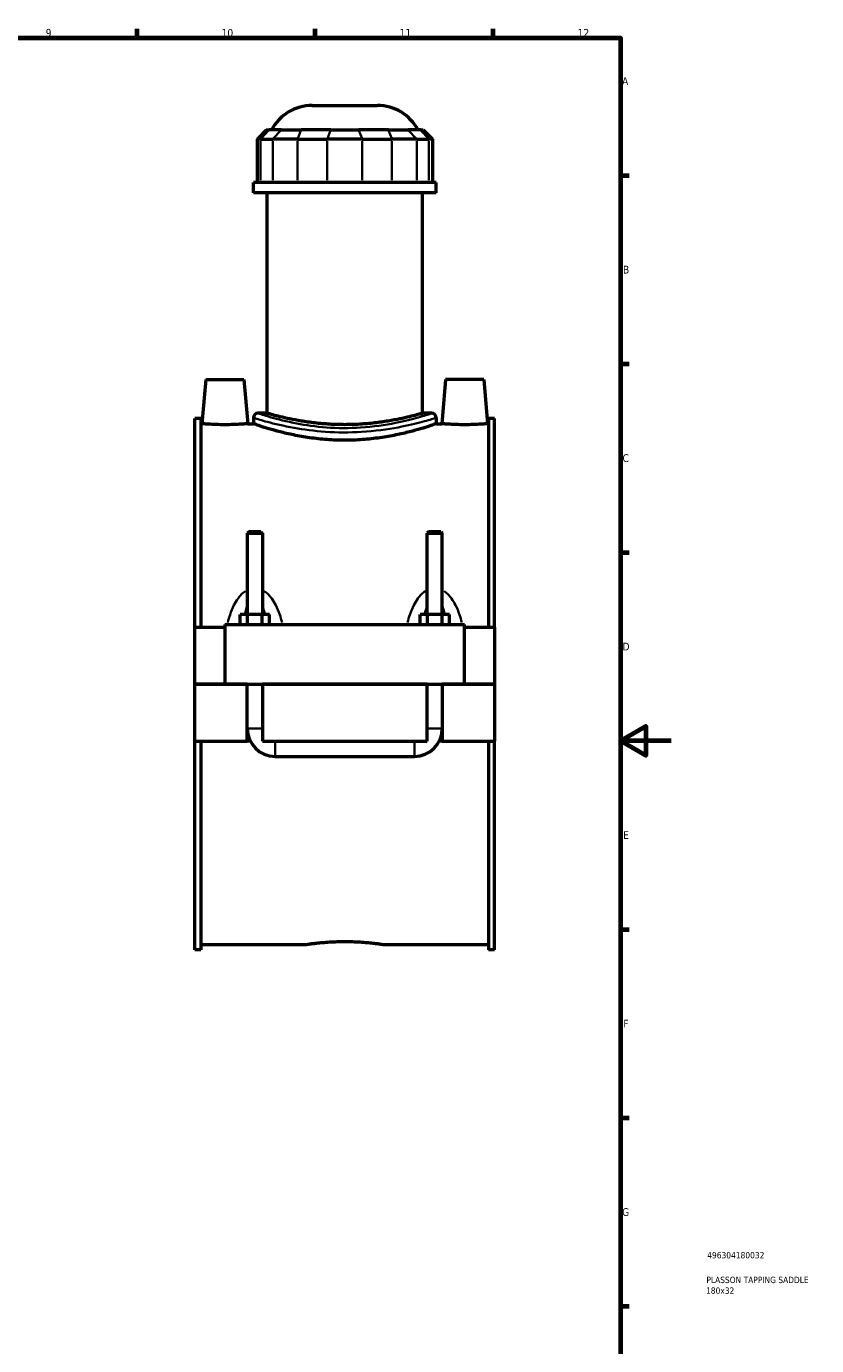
# Model space of a CAD drawing. Header units: millimetres. Extents: x 0 to 898, y -421 to 997.
# Tile 5 of 6: x 587 to 898, y 59 to 578. Entities that reach past the tile are written whole.
import ezdxf

# ---------------------------------------------------------------- set-up
doc = ezdxf.new("R2010")
doc.units = ezdxf.units.MM
for name, color, linetype, lineweight in [('Border (ANSI)', 7, 'Continuous', 70), ('Title (ISO)', 7, 'Continuous', 50), ('Visible (ANSI)', 7, 'Continuous', 50), ('Visible Narrow (ANSI)', 7, 'Continuous', 35)]:
    doc.layers.add(name, color=color, linetype=linetype, lineweight=lineweight)
doc.styles.add('Note Text (ANSI)', font='tahoma.ttf')
doc.styles.add('Note Text (ISO)', font='tahoma.ttf')

# ---------------------------------------------------------------- blocks, each defined once
blk = doc.blocks.new('Borders Default Border')
at = {"layer": 'Border (ANSI)'}
for p, q in [((630.75, 574), (630.75, 577.45)), ((700.83, 574), (700.83, 577.45)), ((770.92, 574), (770.92, 577.45)), ((821, 519.75), (824.45, 519.75)), ((821, 445.5), (824.45, 445.5)), ((821, 371.25), (824.45, 371.25)), ((821, 222.75), (824.45, 222.75)), ((821, 148.5), (824.45, 148.5)), ((821, 74.25), (824.45, 74.25))]:
    blk.add_line(p, q, dxfattribs=at)
at = {"layer": 'Border (ANSI)', "flags": 128}
for points in [[(20, 20), (20, 574), (821, 574), (821, 20), (20, 20)], [(841, 297), (821, 297), (831, 302.77), (831, 291.23), (821, 297)]]:
    blk.add_lwpolyline(points, dxfattribs=at)
at = {"layer": 'Border (ANSI)', "color": 230, "true_color": 0xff0080, "attachment_point": 7, "style": 'Note Text (ANSI)'}
for s, insert, char_height in [('9', (594.7, 574.34), 3.05), ('10', (663.96, 574.34), 3.048), ('11', (734.04, 574.4), 3.048), ('12', (804.13, 574.4), 3.048), ('A', (821.63, 555.35), 3.05), ('B', (821.99, 481.1), 3.05), ('C', (821.8, 406.8), 3.05), ('D', (821.81, 332.6), 3.05), ('E', (822.05, 258.35), 3.05), ('F', (822.14, 184.1), 3.05), ('G', (821.66, 109.79), 3.05)]:
    blk.add_mtext(s, dxfattribs=dict(at, insert=insert, char_height=char_height))
blk = doc.blocks.new('Title Blocks ISO')
at = {"layer": 'Title (ISO)', "color": 232, "true_color": 0xca0064, "style": 'Note Text (ISO)'}
for tag, p in [('PART_NUMBER_001', (34.16, 73.13)), ('DESCRIPTION_001', (33.84, 63.4)), ('DESCRIPTION_002', (33.71, 59.17))]:
    blk.add_attdef(tag, p, '', height=2.5, dxfattribs=at)

msp = doc.modelspace()

# ---------------------------------------------------------------- linework, layer by layer
at = {"layer": 'Visible (ANSI)'}
for p, q in [((699.615, 547.333), (725.312, 547.333)), ((681.547, 537.673), (677.947, 534.073)), ((681.547, 537.673), (682.643, 537.673)), ((687.481, 537.673), (682.643, 537.673)), ((687.481, 537.673), (695.274, 537.673)), ((706.953, 537.673), (695.274, 537.673)), ((706.953, 537.673), (717.974, 537.673)), ((729.654, 537.673), (717.974, 537.673)), ((729.654, 537.673), (737.447, 537.673)), ((742.285, 537.673), (737.447, 537.673)), ((742.285, 537.673), (743.381, 537.673)), ((743.381, 537.673), (746.981, 534.073)), ((679.317, 534.073), (677.947, 534.073)), ((677.947, 534.073), (677.947, 516.973)), ((679.317, 534.073), (684.155, 534.073)), ((693.896, 534.073), (684.155, 534.073)), ((693.896, 534.073), (705.575, 534.073)), ((719.352, 534.073), (705.575, 534.073)), ((719.352, 534.073), (731.031, 534.073)), ((740.773, 534.073), (731.031, 534.073)), ((740.773, 534.073), (745.611, 534.073)), ((746.981, 534.073), (745.611, 534.073)), ((746.981, 534.073), (746.981, 516.973)), ((748.464, 516.973), (676.464, 516.973)), ((676.464, 512.833), (676.464, 516.973)), ((748.464, 512.833), (748.464, 516.973)), ((748.464, 512.833), (676.464, 512.833)), ((681.864, 426.037), (681.864, 512.833)), ((743.064, 426.037), (743.064, 512.833)), ((657.764, 439.333), (656.241, 421.933)), ((657.764, 439.333), (672.764, 439.333)), ((672.764, 439.333), (674.286, 421.933)), ((752.164, 439.333), (750.641, 421.933)), ((767.164, 439.333), (752.164, 439.333)), ((767.164, 439.333), (768.686, 421.933)), ((653.464, 341.833), (653.464, 423.985)), ((655.824, 423.985), (653.464, 423.985)), ((655.824, 423.985), (655.824, 341.833)), ((655.824, 421.933), (656.241, 421.933)), ((674.286, 421.933), (676.464, 421.933)), ((676.464, 424.237), (676.464, 421.933)), ((681.864, 426.037), (678.264, 426.037)), ((746.664, 426.037), (743.064, 426.037)), ((748.464, 424.237), (748.464, 421.933)), ((748.464, 421.933), (750.641, 421.933)), ((768.686, 421.933), (769.104, 421.933)), ((769.104, 423.985), (769.104, 341.833)), ((771.464, 423.985), (769.104, 423.985)), ((771.464, 341.833), (771.464, 423.985)), ((674.664, 379.383), (674.064, 378.783)), ((679.464, 379.383), (674.664, 379.383)), ((679.464, 379.383), (680.064, 378.783)), ((745.464, 379.383), (744.864, 378.783)), ((750.264, 379.383), (745.464, 379.383)), ((750.264, 379.383), (750.864, 378.783)), ((674.064, 378.783), (680.064, 378.783)), ((674.064, 378.783), (674.064, 346.833)), ((680.064, 378.783), (680.064, 346.833)), ((744.864, 378.783), (750.864, 378.783)), ((744.864, 346.833), (744.864, 378.783)), ((750.864, 346.833), (750.864, 378.783)), ((674.177, 346.833), (671.29, 346.833)), ((671.29, 342.833), (671.29, 346.833)), ((679.95, 346.833), (674.177, 346.833)), ((674.177, 342.833), (674.177, 346.833)), ((682.837, 346.833), (679.95, 346.833)), ((679.95, 342.833), (679.95, 346.833)), ((682.837, 342.833), (682.837, 346.833)), ((742.09, 342.833), (742.09, 346.833)), ((744.977, 346.833), (742.09, 346.833)), ((750.75, 346.833), (744.977, 346.833)), ((744.977, 342.833), (744.977, 346.833)), ((753.637, 346.833), (750.75, 346.833)), ((750.75, 342.833), (750.75, 346.833)), ((753.637, 342.833), (753.637, 346.833)), ((653.464, 341.833), (665.264, 341.833)), ((653.464, 319.383), (653.464, 341.833)), ((665.264, 342.833), (665.264, 319.383)), ((665.264, 342.833), (759.664, 342.833)), ((759.664, 319.383), (759.664, 342.833)), ((759.664, 341.833), (771.464, 341.833)), ((771.464, 341.833), (771.464, 319.383)), ((653.464, 319.383), (665.264, 319.383)), ((653.464, 296.833), (653.464, 319.283)), ((674.064, 319.283), (653.464, 319.283)), ((665.264, 319.383), (759.664, 319.383)), ((674.064, 319.383), (674.064, 319.283)), ((674.064, 296.833), (674.064, 319.283)), ((680.064, 319.383), (680.064, 319.283)), ((680.064, 319.283), (680.064, 296.833)), ((744.864, 319.283), (680.064, 319.283)), ((744.864, 319.283), (744.864, 319.383)), ((744.864, 296.833), (744.864, 319.283)), ((750.864, 319.283), (750.864, 319.383)), ((750.864, 319.283), (750.864, 296.833)), ((771.464, 319.283), (750.864, 319.283)), ((759.664, 319.383), (771.464, 319.383)), ((771.464, 319.283), (771.464, 296.833)), ((653.464, 214.681), (653.464, 296.833)), ((653.464, 296.833), (674.064, 296.833)), ((655.824, 296.833), (655.824, 214.681)), ((675.266, 296.833), (674.064, 296.833)), ((680.064, 296.833), (744.864, 296.833)), ((750.864, 296.833), (749.662, 296.833)), ((750.864, 296.833), (771.464, 296.833)), ((769.104, 296.833), (769.104, 214.681)), ((771.464, 214.681), (771.464, 296.833)), ((685.064, 290.833), (739.864, 290.833)), ((655.824, 214.681), (653.464, 214.681)), ((655.824, 216.733), (696.784, 216.733)), ((728.144, 216.733), (769.104, 216.733)), ((771.464, 214.681), (769.104, 214.681))]:
    msp.add_line(p, q, dxfattribs=at)
for centre, radius, start, end in [((699.615, 529.333), 18, 90, 152.39759), ((725.312, 529.333), 18, 27.60241, 90), ((678.264, 424.237), 1.8, 90, 180), ((746.664, 424.237), 1.8, 0, 90), ((685.064, 301.833), 11, 180, 270), ((739.864, 301.833), 11, 270, 0)]:
    msp.add_arc(centre, radius, start, end, dxfattribs=at)
for points, knots in [([(674.286, 421.933), (674.286, 421.933), (674.06, 421.913), (673.143, 421.837), (672.45, 421.784), (670.851, 421.683), (669.836, 421.63), (667.611, 421.554), (666.4, 421.533), (664.128, 421.533), (662.917, 421.554), (660.691, 421.63), (659.677, 421.683), (658.077, 421.784), (657.385, 421.837), (656.467, 421.913), (656.241, 421.933), (656.241, 421.933)], [1.3628365, 1.3628365, 1.3628365, 1.3628365, 1.703394, 1.703394, 2.0439514, 2.0439514, 2.3848122, 2.3848122, 2.7256731, 2.7256731, 3.0665339, 3.0665339, 3.4073947, 3.4073947, 3.7479522, 3.7479522, 4.0885096, 4.0885096, 4.0885096, 4.0885096]), ([(748.464, 421.933), (748.464, 421.933), (748.244, 421.855), (747.323, 421.538), (746.623, 421.298), (744.78, 420.696), (743.635, 420.333), (740.999, 419.55), (739.506, 419.132), (736.332, 418.319), (734.538, 417.895), (730.626, 417.093), (728.508, 416.716), (724.08, 416.085), (721.766, 415.831), (717.099, 415.494), (714.746, 415.41), (710.182, 415.41), (707.829, 415.494), (703.162, 415.831), (700.847, 416.085), (696.419, 416.716), (694.302, 417.093), (690.39, 417.895), (688.596, 418.319), (685.421, 419.132), (683.929, 419.55), (681.292, 420.333), (680.148, 420.696), (678.305, 421.298), (677.605, 421.538), (676.684, 421.855), (676.464, 421.933), (676.464, 421.933)], [5.4750868, 5.4750868, 5.4750868, 5.4750868, 6.1592753, 6.1592753, 6.8434639, 6.8434639, 7.5276524, 7.5276524, 8.2118409, 8.2118409, 8.8964241, 8.8964241, 9.5810073, 9.5810073, 10.2655904, 10.2655904, 10.9501736, 10.9501736, 11.6347567, 11.6347567, 12.3193399, 12.3193399, 13.003923, 13.003923, 13.6885062, 13.6885062, 14.3726947, 14.3726947, 15.0568833, 15.0568833, 15.7410718, 15.7410718, 16.4252604, 16.4252604, 16.4252604, 16.4252604]), ([(743.064, 426.037), (743.064, 426.037), (742.878, 425.984), (742.098, 425.764), (741.504, 425.598), (739.94, 425.181), (738.967, 424.93), (736.724, 424.389), (735.453, 424.101), (732.749, 423.54), (731.22, 423.249), (727.89, 422.7), (726.087, 422.442), (722.321, 422.013), (720.354, 421.841), (716.392, 421.612), (714.397, 421.556), (710.531, 421.556), (708.535, 421.612), (704.573, 421.841), (702.607, 422.013), (698.84, 422.442), (697.038, 422.7), (693.707, 423.249), (692.179, 423.54), (689.474, 424.101), (688.204, 424.389), (685.96, 424.93), (684.988, 425.181), (683.423, 425.598), (682.83, 425.764), (682.05, 425.984), (681.864, 426.037), (681.864, 426.037)], [4.6388738, 4.6388738, 4.6388738, 4.6388738, 5.2186615, 5.2186615, 5.7984492, 5.7984492, 6.3782368, 6.3782368, 6.9580245, 6.9580245, 7.5379553, 7.5379553, 8.1178861, 8.1178861, 8.6978169, 8.6978169, 9.2777477, 9.2777477, 9.8576785, 9.8576785, 10.4376093, 10.4376093, 11.0175401, 11.0175401, 11.5974709, 11.5974709, 12.1772585, 12.1772585, 12.7570462, 12.7570462, 13.3368339, 13.3368339, 13.9166215, 13.9166215, 13.9166215, 13.9166215]), ([(768.686, 421.933), (768.686, 421.933), (768.46, 421.913), (767.543, 421.837), (766.85, 421.784), (765.251, 421.683), (764.236, 421.63), (762.011, 421.554), (760.8, 421.533), (759.664, 421.533), (758.528, 421.533), (757.317, 421.554), (755.091, 421.63), (754.077, 421.683), (752.477, 421.784), (751.785, 421.837), (750.867, 421.913), (750.641, 421.933), (750.641, 421.933)], [4.0885096, 4.0885096, 4.0885096, 4.0885096, 4.429067, 4.429067, 4.7696244, 4.7696244, 5.1104853, 5.1104853, 5.4513461, 5.4513461, 5.4513461, 5.792207, 5.792207, 6.1330678, 6.1330678, 6.4736252, 6.4736252, 6.8141826, 6.8141826, 6.8141826, 6.8141826]), ([(696.784, 216.733), (696.784, 216.733), (696.878, 216.748), (697.276, 216.808), (697.579, 216.853), (698.379, 216.966), (698.878, 217.034), (700.028, 217.181), (700.681, 217.259), (702.072, 217.41), (702.857, 217.488), (704.568, 217.635), (705.493, 217.704), (707.425, 217.818), (708.432, 217.864), (710.458, 217.924), (711.478, 217.939), (713.45, 217.939), (714.469, 217.924), (716.496, 217.864), (717.503, 217.818), (719.434, 217.704), (720.359, 217.635), (722.07, 217.488), (722.856, 217.41), (724.246, 217.259), (724.899, 217.181), (726.05, 217.034), (726.548, 216.966), (727.349, 216.853), (727.652, 216.808), (728.049, 216.748), (728.144, 216.733), (728.144, 216.733)], [2.3665671, 2.3665671, 2.3665671, 2.3665671, 2.6623852, 2.6623852, 2.9582033, 2.9582033, 3.2540214, 3.2540214, 3.5498395, 3.5498395, 3.8456632, 3.8456632, 4.1414868, 4.1414868, 4.4373105, 4.4373105, 4.7331342, 4.7331342, 5.0289578, 5.0289578, 5.3247815, 5.3247815, 5.6206052, 5.6206052, 5.9164288, 5.9164288, 6.2122469, 6.2122469, 6.5080651, 6.5080651, 6.8038832, 6.8038832, 7.0997013, 7.0997013, 7.0997013, 7.0997013])]:
    msp.add_open_spline(points, degree=3, knots=knots, dxfattribs=at)
at = {"layer": 'Visible Narrow (ANSI)'}
for p, q in [((682.477, 537.493), (679.483, 534.253)), ((684.321, 534.253), (687.314, 537.493)), ((695.205, 537.493), (693.965, 534.253)), ((706.884, 537.493), (705.644, 534.253)), ((718.043, 537.493), (719.283, 534.253)), ((729.723, 537.493), (730.962, 534.253)), ((737.613, 537.493), (740.607, 534.253)), ((742.451, 537.493), (745.444, 534.253)), ((679.317, 517.828), (679.317, 533.218)), ((684.155, 533.218), (684.155, 517.828)), ((693.896, 517.828), (693.896, 533.218)), ((705.575, 533.218), (705.575, 517.828)), ((719.352, 517.828), (719.352, 533.218)), ((731.031, 533.218), (731.031, 517.828)), ((740.773, 517.828), (740.773, 533.218)), ((745.611, 533.218), (745.611, 517.828)), ((674.101, 301.833), (680.027, 301.833)), ((750.827, 301.833), (744.901, 301.833)), ((685.064, 290.87), (685.064, 296.796)), ((739.864, 290.87), (739.864, 296.796))]:
    msp.add_line(p, q, dxfattribs=at)
for points, knots in [([(676.913, 424.098), (677.341, 423.967), (678.068, 423.746), (679.877, 423.223), (680.854, 422.948), (684.702, 421.923), (688.323, 421.046), (696.274, 419.632), (700.46, 419.073), (709.495, 418.448), (714.362, 418.423), (724.272, 419.015), (729.25, 419.701), (737.263, 421.206), (740.47, 421.988), (745.374, 423.294), (747.078, 423.813), (747.938, 424.076), (747.978, 424.088), (748.015, 424.099)], [-26.8080045, -26.8080045, -26.8080045, -26.8080045, -26.0262111, -26.0262111, -25.4048073, -25.4048073, -23.9198878, -23.9198878, -22.6217871, -22.6217871, -21.2484903, -21.2484903, -19.7111366, -19.7111366, -18.3647061, -18.3647061, -17.028317, -17.028317, -16.9601685, -16.9601685, -16.9601685, -16.9601685]), ([(746.237, 425.897), (746.202, 425.885), (746.164, 425.873), (745.347, 425.606), (743.728, 425.077), (739.07, 423.75), (736.023, 422.954), (728.411, 421.423), (723.681, 420.725), (714.267, 420.124), (709.644, 420.149), (701.06, 420.784), (697.083, 421.353), (689.53, 422.791), (686.09, 423.683), (682.435, 424.725), (681.507, 425.005), (679.788, 425.538), (679.097, 425.762), (678.691, 425.896)], [16.9601685, 16.9601685, 16.9601685, 16.9601685, 17.028317, 17.028317, 18.3647061, 18.3647061, 19.7111366, 19.7111366, 21.2484903, 21.2484903, 22.6217871, 22.6217871, 23.9198878, 23.9198878, 25.4048073, 25.4048073, 26.0262111, 26.0262111, 26.8080045, 26.8080045, 26.8080045, 26.8080045]), ([(673.388, 356.012), (672.785, 355.617), (672.232, 355.147), (671.254, 354.146), (670.823, 353.623), (669.828, 352.246), (669.306, 351.359), (668.236, 349.24), (667.727, 347.984), (666.941, 345.694), (666.638, 344.672), (666.368, 343.637)], [-2.30634, -2.30634, -2.30634, -2.30634, -2.0919613, -2.0919613, -1.8927283, -1.8927283, -1.5935878, -1.5935878, -1.2047052, -1.2047052, -0.9017465, -0.9017465, -0.9017465, -0.9017465]), ([(687.76, 343.637), (687.489, 344.672), (687.186, 345.694), (686.401, 347.984), (685.892, 349.24), (684.822, 351.359), (684.3, 352.246), (683.305, 353.623), (682.873, 354.146), (681.895, 355.147), (681.342, 355.617), (680.74, 356.012)], [-4.4914661, -4.4914661, -4.4914661, -4.4914661, -4.1885074, -4.1885074, -3.7996248, -3.7996248, -3.5004843, -3.5004843, -3.3012513, -3.3012513, -3.0868726, -3.0868726, -3.0868726, -3.0868726]), ([(744.188, 356.012), (743.585, 355.617), (743.032, 355.147), (742.054, 354.146), (741.623, 353.623), (740.628, 352.246), (740.106, 351.359), (739.036, 349.24), (738.527, 347.984), (737.741, 345.694), (737.438, 344.672), (737.168, 343.637)], [-2.30634, -2.30634, -2.30634, -2.30634, -2.0919614, -2.0919614, -1.8927284, -1.8927284, -1.593588, -1.593588, -1.2047055, -1.2047055, -0.9017465, -0.9017465, -0.9017465, -0.9017465]), ([(758.56, 343.637), (758.289, 344.672), (757.986, 345.694), (757.201, 347.984), (756.692, 349.24), (755.622, 351.359), (755.1, 352.246), (754.105, 353.623), (753.673, 354.146), (752.695, 355.147), (752.142, 355.617), (751.54, 356.012)], [-4.4914661, -4.4914661, -4.4914661, -4.4914661, -4.1885071, -4.1885071, -3.7996246, -3.7996246, -3.5004842, -3.5004842, -3.3012513, -3.3012513, -3.0868726, -3.0868726, -3.0868726, -3.0868726]), ([(673.157, 347.009), (673.212, 347.245), (673.268, 347.478), (673.528, 348.511), (673.753, 349.284), (674.008, 350.007)], [1.51135997, 1.51135997, 1.51135997, 1.51135997, 1.59358783, 1.59358783, 1.87874331, 1.87874331, 1.87874331, 1.87874331]), ([(680.119, 350.007), (680.375, 349.284), (680.6, 348.511), (680.86, 347.478), (680.916, 347.245), (680.97, 347.009)], [3.51446933, 3.51446933, 3.51446933, 3.51446933, 3.79962481, 3.79962481, 3.88185266, 3.88185266, 3.88185266, 3.88185266]), ([(743.957, 347.009), (744.012, 347.245), (744.068, 347.478), (744.328, 348.511), (744.553, 349.284), (744.808, 350.007)], [1.51135997, 1.51135997, 1.51135997, 1.51135997, 1.59358801, 1.59358801, 1.87874331, 1.87874331, 1.87874331, 1.87874331]), ([(750.919, 350.007), (751.175, 349.284), (751.4, 348.511), (751.66, 347.478), (751.716, 347.245), (751.77, 347.009)], [3.51446933, 3.51446933, 3.51446933, 3.51446933, 3.79962462, 3.79962462, 3.88185266, 3.88185266, 3.88185266, 3.88185266])]:
    msp.add_open_spline(points, degree=3, knots=knots, dxfattribs=at)

# ---------------------------------------------------------------- block references
msp.add_blockref('Borders Default Border', (0, 0))
msp.add_blockref('Title Blocks ISO', (821, 20)).add_auto_attribs({'PART_NUMBER_001': '496304180032', 'DESCRIPTION_001': 'PLASSON TAPPING SADDLE', 'DESCRIPTION_002': '180x32'})

doc.saveas('drawing.dxf')
